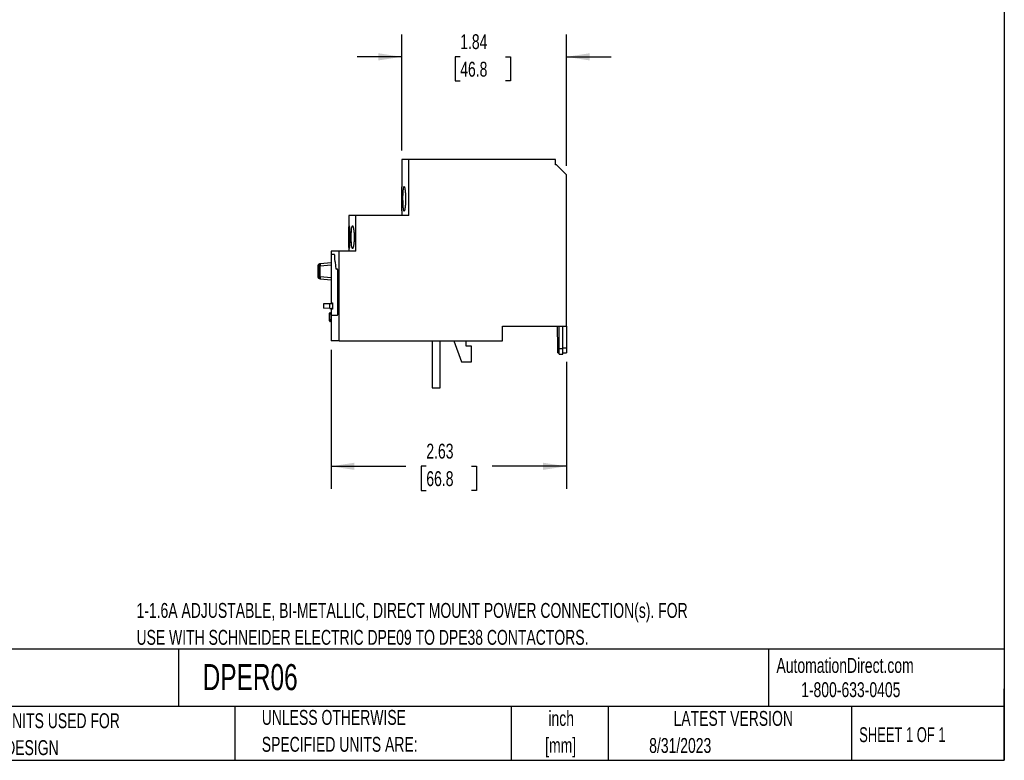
# Model space of a CAD drawing. Header units: inches. Extents: x 0.5 to 21.5, y 0.5 to 16.5.
# Tile 10 of 11: x 10.5 to 21.5, y 0.5 to 8.8. Entities that reach past the tile are written whole.
import ezdxf

# ---------------------------------------------------------------- set-up
doc = ezdxf.new("R2010")
doc.units = ezdxf.units.IN
doc.header["$LTSCALE"] = 2
doc.header["$MEASUREMENT"] = 0
doc.layers.add('DIMENSIONS', color=140, linetype='Continuous', lineweight=25)
doc.layers.add('TEXT', color=140, linetype='Continuous', lineweight=25)
doc.styles.add('SLDTEXTSTYLE0', font='TXT', dxfattribs={"width": 0.7})
doc.styles.add('SLDTEXTSTYLE1', font='TXT', dxfattribs={"width": 0.65})
doc.dimstyles.new('SLDDIMSTYLE0', dxfattribs={"dimtxt": 0.169922, "dimasz": 0.26, "dimexe": 0, "dimexo": 0.0625, "dimgap": 0.04248, "dimtad": 0, "dimtih": 1, "dimtoh": 1, "dimrnd": 1e-09, "dimzin": 12, "dimdsep": 46, "dimtxsty": 'SLDTEXTSTYLE0', "dimsah": 1, "dimcen": 0.09, "dimadec": 0, "dimazin": 3, "dimtfac": 1, "dimtofl": 0, "dimtmove": 0, "dimatfit": 3, "dimfxl": 0, "dimfrac": 2, "dimtolj": 1, "dimtzin": 12, "dimarcsym": 0})
doc.dimstyles.new('SLDDIMSTYLE1', dxfattribs={"dimtxt": 0.169922, "dimasz": 0.26, "dimexe": 0, "dimexo": 0.0625, "dimgap": 0.04248, "dimtad": 0, "dimtih": 1, "dimtoh": 1, "dimrnd": 1e-09, "dimzin": 12, "dimdsep": 46, "dimtxsty": 'SLDTEXTSTYLE0', "dimsah": 1, "dimcen": 0.09, "dimadec": 0, "dimazin": 3, "dimtfac": 1, "dimtmove": 0, "dimatfit": 0, "dimfxl": 0, "dimfrac": 2, "dimtolj": 1, "dimtzin": 12, "dimarcsym": 0})

# ---------------------------------------------------------------- blocks, each defined once
blk = doc.blocks.new('SW_NOTE_0')
at = {"layer": 'TEXT', "color": 0, "char_height": 0.16667, "attachment_point": 1, "style": 'SLDTEXTSTYLE0'}
for s, insert in [('1-1.6A ADJUSTABLE, BI-METALLIC, DIRECT MOUNT POWER CONNECTION(s). FOR', (0, 0.215)), ('USE WITH SCHNEIDER ELECTRIC DPE09 TO DPE38 CONTACTORS.', (0, -0.086))]:
    blk.add_mtext(s, dxfattribs=dict(at, insert=insert))
blk = doc.blocks.new('SW_NOTE_0_1')
at = {"layer": 'TEXT', "color": 0, "char_height": 0.1667, "attachment_point": 2, "style": 'SLDTEXTSTYLE0'}
for s, insert in [('inch', (0.25, 0.215)), ('[mm]', (0.244, -0.086))]:
    blk.add_mtext(s, dxfattribs=dict(at, insert=insert))
blk = doc.blocks.new('SW_NOTE_0_2')
at = {"layer": 'TEXT', "color": 0, "char_height": 0.16667, "attachment_point": 1, "style": 'SLDTEXTSTYLE0'}
for s, insert in [('UNLESS OTHERWISE', (0, 0.215)), ('SPECIFIED UNITS ARE:', (0, -0.086))]:
    blk.add_mtext(s, dxfattribs=dict(at, insert=insert))
blk = doc.blocks.new('SW_NOTE_0_6')
at = {"layer": 'TEXT', "color": 0, "char_height": 0.16667, "attachment_point": 1, "style": 'SLDTEXTSTYLE0'}
for s, insert in [('INCH UNITS USED FOR', (0, 0.215)), ('PART DESIGN', (0, -0.086))]:
    blk.add_mtext(s, dxfattribs=dict(at, insert=insert))
blk = doc.blocks.new('_D_3')
at = {"layer": 'DIMENSIONS'}
for p, q in [((13.972, 5.09), (13.972, 3.537)), ((16.603, 4.955), (16.603, 3.537)), ((13.972, 3.787), (14.807, 3.787)), ((15.037, 3.787), (14.98, 3.787)), ((14.98, 3.787), (14.98, 3.517)), ((15.542, 3.787), (15.599, 3.787)), ((15.599, 3.787), (15.599, 3.517)), ((16.603, 3.787), (15.773, 3.787)), ((14.98, 3.517), (15.037, 3.517)), ((15.599, 3.517), (15.542, 3.517))]:
    blk.add_line(p, q, dxfattribs=at)
for points in [[(13.972, 3.787), (14.232, 3.747), (14.232, 3.827)], [(16.603, 3.787), (16.343, 3.827), (16.343, 3.747)]]:
    blk.add_solid(points, dxfattribs=at)
at = {"layer": 'DIMENSIONS', "char_height": 0.1667, "attachment_point": 1, "style": 'SLDTEXTSTYLE0'}
for s, insert in [('2.63', (15.037, 4.04)), ('66.8', (15.037, 3.732))]:
    blk.add_mtext(s, dxfattribs=dict(at, insert=insert))
blk = doc.blocks.new('_D_4')
at = {"layer": 'DIMENSIONS'}
for p, q in [((14.762, 7.318), (14.762, 8.615)), ((16.603, 7.147), (16.603, 8.615)), ((14.762, 8.365), (14.262, 8.365)), ((15.416, 8.365), (15.359, 8.365)), ((15.359, 8.365), (15.359, 8.095)), ((15.921, 8.365), (15.978, 8.365)), ((15.978, 8.365), (15.978, 8.095)), ((16.603, 8.365), (17.103, 8.365)), ((15.359, 8.095), (15.416, 8.095)), ((15.978, 8.095), (15.921, 8.095))]:
    blk.add_line(p, q, dxfattribs=at)
for points in [[(14.762, 8.365), (14.502, 8.405), (14.502, 8.325)], [(16.603, 8.365), (16.863, 8.325), (16.863, 8.405)]]:
    blk.add_solid(points, dxfattribs=at)
at = {"layer": 'DIMENSIONS', "char_height": 0.1667, "attachment_point": 1, "style": 'SLDTEXTSTYLE0'}
for s, insert in [('1.84', (15.416, 8.618)), ('46.8', (15.416, 8.31))]:
    blk.add_mtext(s, dxfattribs=dict(at, insert=insert))

msp = doc.modelspace()

# ---------------------------------------------------------------- linework, layer by layer
for p, q in [((14.762, 7.218), (14.762, 6.91)), ((14.841, 7.218), (14.762, 7.218)), ((14.841, 6.593), (14.841, 7.218)), ((16.481, 7.218), (14.841, 7.218)), ((16.481, 7.157), (16.481, 7.218)), ((16.493, 7.157), (16.481, 7.157)), ((16.603, 7.047), (16.493, 7.157)), ((16.603, 5.355), (16.603, 7.047)), ((14.762, 6.644), (14.762, 6.593)), ((14.169, 6.593), (14.169, 6.193)), ((14.248, 6.593), (14.169, 6.593)), ((14.248, 6.193), (14.248, 6.593)), ((14.841, 6.593), (14.248, 6.593)), ((13.972, 6.193), (13.972, 6.154)), ((14.064, 6.193), (13.972, 6.193)), ((14.064, 5.19), (14.064, 6.193)), ((14.248, 6.193), (14.064, 6.193)), ((13.972, 6.061), (13.849, 6.05)), ((13.972, 6.154), (13.972, 5.604)), ((14.011, 6.154), (13.972, 6.154)), ((14.011, 6.154), (14.011, 6.154)), ((14.014, 6.111), (14.014, 6.134)), ((14.014, 6.134), (14.014, 6.134)), ((14.014, 6.111), (14.014, 6.111)), ((14.015, 6.093), (14.015, 6.093)), ((13.825, 6.03), (13.825, 5.904)), ((13.849, 6.03), (13.832, 6.03)), ((13.832, 6.03), (13.832, 5.904)), ((13.849, 6.03), (13.972, 6.041)), ((13.849, 5.904), (13.849, 6.03)), ((14.03, 5.991), (14.03, 5.991)), ((14.043, 5.991), (14.03, 5.991)), ((14.043, 5.991), (14.043, 5.991)), ((14.047, 5.497), (14.047, 5.971)), ((14.047, 5.971), (14.047, 5.971)), ((13.972, 5.893), (13.849, 5.904)), ((13.849, 5.884), (13.972, 5.873)), ((13.957, 5.604), (13.886, 5.602)), ((13.886, 5.602), (13.886, 5.554)), ((13.957, 5.552), (13.886, 5.554)), ((13.957, 5.552), (13.957, 5.604)), ((13.987, 5.604), (13.957, 5.604)), ((13.957, 5.552), (13.987, 5.552)), ((13.972, 5.552), (13.972, 5.477)), ((13.974, 5.552), (13.974, 5.497)), ((13.976, 5.604), (13.976, 5.606)), ((13.987, 5.606), (13.976, 5.606)), ((13.976, 5.551), (13.976, 5.552)), ((13.987, 5.551), (13.976, 5.551)), ((13.977, 5.614), (13.986, 5.614)), ((13.986, 5.543), (13.977, 5.543)), ((13.987, 5.606), (13.987, 5.551)), ((13.951, 5.488), (13.951, 5.422)), ((13.965, 5.488), (13.958, 5.488)), ((13.958, 5.423), (13.958, 5.488)), ((13.965, 5.423), (13.958, 5.423)), ((13.972, 5.488), (13.965, 5.488)), ((13.972, 5.477), (13.972, 5.19)), ((13.972, 5.477), (14.043, 5.477)), ((14.043, 5.477), (14.044, 5.478)), ((14.043, 5.477), (14.043, 5.477)), ((14.047, 5.497), (14.047, 5.497)), ((15.889, 5.355), (16.603, 5.355)), ((15.889, 5.19), (15.889, 5.355)), ((16.507, 5.113), (16.505, 5.355)), ((16.524, 5.101), (16.524, 5.355)), ((16.564, 5.101), (16.564, 5.355)), ((16.603, 5.355), (16.603, 5.113)), ((14.064, 5.19), (13.972, 5.19)), ((14.064, 5.19), (15.889, 5.19)), ((15.103, 5.19), (15.103, 4.665)), ((15.193, 4.665), (15.193, 5.19)), ((15.346, 5.19), (15.432, 4.954)), ((15.484, 5.131), (15.484, 5.19)), ((15.543, 5.131), (15.484, 5.131)), ((15.543, 4.954), (15.543, 5.131)), ((16.507, 5.113), (16.524, 5.113)), ((16.507, 5.055), (16.507, 5.113)), ((16.564, 5.101), (16.524, 5.101)), ((16.524, 5.042), (16.524, 5.101)), ((16.564, 5.113), (16.603, 5.113)), ((16.564, 5.042), (16.564, 5.101)), ((16.603, 5.113), (16.603, 5.055)), ((16.507, 5.055), (16.524, 5.055)), ((16.524, 5.042), (16.564, 5.042)), ((16.564, 5.055), (16.603, 5.055)), ((15.432, 4.954), (15.543, 4.954)), ((15.103, 4.665), (15.193, 4.665))]:
    msp.add_line(p, q)
at = {"flags": 128}
for points in [[(13.832, 5.904), (13.833, 5.904), (13.835, 5.904), (13.836, 5.904), (13.839, 5.904), (13.841, 5.904), (13.844, 5.904), (13.846, 5.904), (13.849, 5.904)], [(13.972, 5.423), (13.972, 5.423), (13.971, 5.423), (13.97, 5.423), (13.968, 5.423), (13.967, 5.423), (13.966, 5.423), (13.965, 5.423)]]:
    msp.add_lwpolyline(points, dxfattribs=at)
for centre, radius, start, end in [((13.859, 6.046), 0.0108, 157.446, 188.7522), ((14.018, 6.046), 0.169, 180.5637, 185.2503), ((13.906, 5.894), 0.0576, 170.1972, 189.8027)]:
    msp.add_arc(centre, radius, start, end)
for points, knots in [([(14.762, 6.644), (14.762, 6.644), (14.762, 6.646), (14.762, 6.653), (14.762, 6.664), (14.762, 6.68), (14.762, 6.697), (14.763, 6.717), (14.763, 6.739), (14.763, 6.762), (14.763, 6.786), (14.763, 6.809), (14.763, 6.831), (14.762, 6.851), (14.762, 6.87), (14.762, 6.886), (14.762, 6.899), (14.762, 6.907), (14.762, 6.909), (14.762, 6.91)], [0, 0, 0, 0, 0.008245, 0.073523, 0.136959, 0.202234, 0.265687, 0.33098, 0.394439, 0.45974, 0.523189, 0.588478, 0.651921, 0.717204, 0.780657, 0.845951, 0.90941, 0.974711, 1, 1, 1, 1]), ([(14.776, 6.777), (14.776, 6.768), (14.776, 6.759), (14.777, 6.741), (14.777, 6.733), (14.777, 6.716), (14.778, 6.708), (14.778, 6.693), (14.779, 6.686), (14.78, 6.673), (14.781, 6.667), (14.782, 6.657), (14.783, 6.653), (14.784, 6.646), (14.785, 6.644), (14.787, 6.64), (14.788, 6.639), (14.79, 6.639), (14.791, 6.64), (14.792, 6.644), (14.793, 6.646), (14.795, 6.653), (14.796, 6.657), (14.798, 6.667), (14.799, 6.673), (14.801, 6.686), (14.801, 6.693), (14.803, 6.708), (14.803, 6.716), (14.804, 6.733), (14.804, 6.741), (14.805, 6.759), (14.805, 6.768), (14.805, 6.786), (14.805, 6.795), (14.804, 6.813), (14.804, 6.822), (14.803, 6.838), (14.803, 6.846), (14.801, 6.861), (14.801, 6.868), (14.799, 6.881), (14.798, 6.887), (14.796, 6.897), (14.795, 6.901), (14.793, 6.908), (14.792, 6.91), (14.791, 6.914), (14.79, 6.915), (14.788, 6.915), (14.787, 6.914), (14.785, 6.911), (14.784, 6.908), (14.783, 6.901), (14.782, 6.897), (14.781, 6.887), (14.78, 6.881), (14.779, 6.868), (14.778, 6.861), (14.778, 6.846), (14.777, 6.838), (14.776, 6.813), (14.776, 6.795), (14.776, 6.777)], [0, 0, 0, 0, 0.03125, 0.03125, 0.0625, 0.0625, 0.09375, 0.09375, 0.125, 0.125, 0.15625, 0.15625, 0.1875, 0.1875, 0.21875, 0.21875, 0.25, 0.25, 0.28125, 0.28125, 0.3125, 0.3125, 0.34375, 0.34375, 0.375, 0.375, 0.40625, 0.40625, 0.4375, 0.4375, 0.46875, 0.46875, 0.5, 0.5, 0.53125, 0.53125, 0.5625, 0.5625, 0.59375, 0.59375, 0.625, 0.625, 0.65625, 0.65625, 0.6875, 0.6875, 0.71875, 0.71875, 0.75, 0.75, 0.78125, 0.78125, 0.8125, 0.8125, 0.84375, 0.84375, 0.875, 0.875, 0.90625, 0.90625, 0.9375, 0.9375, 1, 1, 1, 1]), ([(14.17, 6.349), (14.17, 6.341), (14.17, 6.332), (14.17, 6.316), (14.17, 6.308), (14.17, 6.293), (14.17, 6.286), (14.171, 6.272), (14.171, 6.266), (14.171, 6.254), (14.171, 6.249), (14.172, 6.24), (14.172, 6.236), (14.172, 6.229), (14.173, 6.227), (14.173, 6.224), (14.174, 6.223), (14.174, 6.223), (14.175, 6.224), (14.176, 6.227), (14.176, 6.229), (14.177, 6.236), (14.177, 6.24), (14.178, 6.249), (14.178, 6.254), (14.179, 6.266), (14.179, 6.272), (14.18, 6.286), (14.18, 6.293), (14.181, 6.308), (14.181, 6.316), (14.181, 6.332), (14.181, 6.341), (14.181, 6.357), (14.181, 6.365), (14.181, 6.382), (14.181, 6.389), (14.18, 6.405), (14.18, 6.412), (14.179, 6.426), (14.179, 6.432), (14.178, 6.444), (14.178, 6.449), (14.177, 6.458), (14.177, 6.462), (14.176, 6.468), (14.176, 6.471), (14.175, 6.474), (14.174, 6.475), (14.174, 6.475), (14.173, 6.474), (14.173, 6.471), (14.172, 6.469), (14.172, 6.462), (14.172, 6.458), (14.171, 6.449), (14.171, 6.444), (14.171, 6.432), (14.171, 6.426), (14.17, 6.412), (14.17, 6.405), (14.17, 6.382), (14.17, 6.366), (14.17, 6.349)], [0, 0, 0, 0, 0.03125, 0.03125, 0.0625, 0.0625, 0.09375, 0.09375, 0.125, 0.125, 0.15625, 0.15625, 0.1875, 0.1875, 0.21875, 0.21875, 0.25, 0.25, 0.28125, 0.28125, 0.3125, 0.3125, 0.34375, 0.34375, 0.375, 0.375, 0.40625, 0.40625, 0.4375, 0.4375, 0.46875, 0.46875, 0.5, 0.5, 0.53125, 0.53125, 0.5625, 0.5625, 0.59375, 0.59375, 0.625, 0.625, 0.65625, 0.65625, 0.6875, 0.6875, 0.71875, 0.71875, 0.75, 0.75, 0.78125, 0.78125, 0.8125, 0.8125, 0.84375, 0.84375, 0.875, 0.875, 0.90625, 0.90625, 0.9375, 0.9375, 1, 1, 1, 1]), ([(14.197, 6.349), (14.197, 6.341), (14.197, 6.332), (14.197, 6.316), (14.198, 6.308), (14.198, 6.293), (14.199, 6.286), (14.2, 6.272), (14.2, 6.265), (14.202, 6.254), (14.202, 6.249), (14.204, 6.239), (14.205, 6.236), (14.207, 6.229), (14.208, 6.227), (14.21, 6.224), (14.211, 6.223), (14.213, 6.223), (14.214, 6.224), (14.216, 6.227), (14.217, 6.229), (14.22, 6.236), (14.221, 6.24), (14.223, 6.249), (14.223, 6.254), (14.225, 6.265), (14.226, 6.272), (14.227, 6.285), (14.228, 6.293), (14.229, 6.308), (14.229, 6.316), (14.23, 6.332), (14.23, 6.341), (14.23, 6.357), (14.23, 6.365), (14.229, 6.382), (14.229, 6.39), (14.228, 6.405), (14.227, 6.412), (14.226, 6.426), (14.225, 6.432), (14.224, 6.444), (14.223, 6.449), (14.221, 6.458), (14.22, 6.462), (14.217, 6.468), (14.216, 6.471), (14.214, 6.474), (14.213, 6.475), (14.211, 6.475), (14.21, 6.474), (14.208, 6.471), (14.207, 6.469), (14.205, 6.462), (14.204, 6.458), (14.202, 6.449), (14.202, 6.444), (14.2, 6.432), (14.2, 6.426), (14.199, 6.412), (14.198, 6.405), (14.197, 6.382), (14.197, 6.366), (14.197, 6.349)], [0, 0, 0, 0, 0.03125, 0.03125, 0.0625, 0.0625, 0.09375, 0.09375, 0.125, 0.125, 0.15625, 0.15625, 0.1875, 0.1875, 0.21875, 0.21875, 0.25, 0.25, 0.28125, 0.28125, 0.3125, 0.3125, 0.34375, 0.34375, 0.375, 0.375, 0.40625, 0.40625, 0.4375, 0.4375, 0.46875, 0.46875, 0.5, 0.5, 0.53125, 0.53125, 0.5625, 0.5625, 0.59375, 0.59375, 0.625, 0.625, 0.65625, 0.65625, 0.6875, 0.6875, 0.71875, 0.71875, 0.75, 0.75, 0.78125, 0.78125, 0.8125, 0.8125, 0.84375, 0.84375, 0.875, 0.875, 0.90625, 0.90625, 0.9375, 0.9375, 1, 1, 1, 1]), ([(14.013, 6.134), (14.013, 6.14), (14.013, 6.145), (14.012, 6.152), (14.011, 6.154), (14.011, 6.154)], [0, 0, 0, 0, 0.5, 0.5, 1, 1, 1, 1]), ([(14.014, 6.134), (14.014, 6.14), (14.013, 6.145), (14.012, 6.152), (14.012, 6.154), (14.011, 6.154)], [0, 0, 0, 0, 0.5, 0.5, 1, 1, 1, 1]), ([(14.015, 6.093), (14.015, 6.094), (14.014, 6.097), (14.014, 6.103), (14.014, 6.107), (14.014, 6.111)], [0, 0, 0, 0, 0.5, 0.5, 1, 1, 1, 1]), ([(14.027, 6.004), (14.026, 6.014), (14.026, 6.023), (14.024, 6.041), (14.023, 6.049), (14.021, 6.064), (14.02, 6.071), (14.018, 6.083), (14.016, 6.088), (14.015, 6.093)], [0, 0, 0, 0, 0.25, 0.25, 0.5, 0.5, 0.75, 0.75, 1, 1, 1, 1]), ([(14.027, 6.004), (14.026, 6.014), (14.026, 6.023), (14.024, 6.041), (14.023, 6.049), (14.021, 6.064), (14.02, 6.071), (14.018, 6.083), (14.017, 6.088), (14.015, 6.093)], [0, 0, 0, 0, 0.25, 0.25, 0.5, 0.5, 0.75, 0.75, 1, 1, 1, 1]), ([(13.836, 6.047), (13.834, 6.047), (13.831, 6.045), (13.827, 6.04), (13.825, 6.035), (13.825, 6.031), (13.825, 6.029)], [0, 0, 0, 0, 0.254969, 0.513599, 0.765009, 1, 1, 1, 1]), ([(13.832, 6.03), (13.831, 6.03), (13.83, 6.03), (13.828, 6.03), (13.827, 6.03), (13.826, 6.03), (13.825, 6.03), (13.825, 6.03), (13.825, 6.03)], [0, 0, 0, 0, 0.166687, 0.333363, 0.50003, 0.66669, 0.833346, 1, 1, 1, 1]), ([(13.849, 6.05), (13.849, 6.05), (13.847, 6.05), (13.845, 6.049), (13.842, 6.048), (13.84, 6.046), (13.837, 6.044), (13.834, 6.04), (13.833, 6.036), (13.832, 6.033), (13.832, 6.031), (13.832, 6.03)], [0, 0, 0, 0, 0.082246, 0.161818, 0.241249, 0.368626, 0.500162, 0.647361, 0.813251, 0.901784, 1, 1, 1, 1]), ([(14.03, 5.991), (14.029, 5.991), (14.028, 5.992), (14.027, 5.997), (14.027, 6), (14.027, 6.004)], [0, 0, 0, 0, 0.5, 0.5, 1, 1, 1, 1]), ([(14.03, 5.991), (14.029, 5.991), (14.029, 5.992), (14.028, 5.997), (14.027, 6), (14.027, 6.004)], [0, 0, 0, 0, 0.5, 0.5, 1, 1, 1, 1]), ([(14.047, 5.971), (14.047, 5.976), (14.046, 5.981), (14.045, 5.989), (14.044, 5.991), (14.043, 5.991)], [0, 0, 0, 0, 0.5, 0.5, 1, 1, 1, 1]), ([(14.047, 5.971), (14.047, 5.976), (14.047, 5.981), (14.045, 5.989), (14.044, 5.991), (14.043, 5.991)], [0, 0, 0, 0, 0.5, 0.5, 1, 1, 1, 1]), ([(13.825, 5.905), (13.825, 5.903), (13.825, 5.899), (13.827, 5.894), (13.831, 5.89), (13.834, 5.888), (13.836, 5.887)], [0, 0, 0, 0, 0.234933, 0.486236, 0.744842, 1, 1, 1, 1]), ([(13.832, 5.904), (13.831, 5.904), (13.83, 5.904), (13.828, 5.904), (13.827, 5.904), (13.826, 5.904), (13.825, 5.904), (13.825, 5.904), (13.825, 5.904)], [0, 0, 0, 0, 0.166673, 0.333344, 0.500012, 0.666678, 0.833341, 1, 1, 1, 1]), ([(13.837, 5.89), (13.835, 5.892), (13.834, 5.895), (13.832, 5.899), (13.832, 5.902), (13.832, 5.904)], [0, 0, 0, 0, 0.5, 0.5, 1, 1, 1, 1]), ([(13.849, 5.884), (13.847, 5.884), (13.845, 5.885), (13.841, 5.887), (13.839, 5.889), (13.837, 5.89)], [0, 0, 0, 0, 0.5, 0.5, 1, 1, 1, 1]), ([(13.962, 5.505), (13.96, 5.504), (13.957, 5.502), (13.953, 5.498), (13.951, 5.492), (13.951, 5.489), (13.951, 5.487)], [0, 0, 0, 0, 0.255159, 0.513766, 0.765069, 1, 1, 1, 1]), ([(13.958, 5.488), (13.958, 5.49), (13.959, 5.494), (13.961, 5.498), (13.963, 5.502), (13.968, 5.506), (13.971, 5.506), (13.972, 5.507)], [0, 0, 0, 0, 0.254663, 0.39714, 0.557766, 0.845752, 1, 1, 1, 1]), ([(13.972, 5.507), (13.972, 5.507), (13.969, 5.507), (13.969, 5.507), (13.969, 5.507)], [0, 0, 0, 0, 0.300589, 1, 1, 1, 1]), ([(13.976, 5.606), (13.976, 5.608), (13.976, 5.611), (13.977, 5.613), (13.977, 5.614), (13.977, 5.614)], [0, 0, 0, 0, 0.5, 0.5, 1, 1, 1, 1]), ([(13.977, 5.543), (13.977, 5.543), (13.977, 5.544), (13.976, 5.547), (13.976, 5.549), (13.976, 5.551)], [0, 0, 0, 0, 0.5, 0.5, 1, 1, 1, 1]), ([(13.986, 5.614), (13.986, 5.614), (13.986, 5.613), (13.987, 5.611), (13.987, 5.608), (13.987, 5.606)], [0, 0, 0, 0, 0.5, 0.5, 1, 1, 1, 1]), ([(13.987, 5.551), (13.987, 5.549), (13.987, 5.547), (13.986, 5.544), (13.986, 5.543), (13.986, 5.543)], [0, 0, 0, 0, 0.5, 0.5, 1, 1, 1, 1]), ([(13.958, 5.488), (13.957, 5.488), (13.956, 5.488), (13.954, 5.488), (13.953, 5.487), (13.952, 5.487), (13.951, 5.487), (13.951, 5.487), (13.951, 5.487)], [0, 0, 0, 0, 0.166691, 0.333369, 0.500036, 0.666695, 0.833349, 1, 1, 1, 1]), ([(13.951, 5.423), (13.951, 5.422), (13.951, 5.418), (13.953, 5.413), (13.957, 5.408), (13.96, 5.406), (13.962, 5.405)], [0, 0, 0, 0, 0.234931, 0.486234, 0.744841, 1, 1, 1, 1]), ([(13.958, 5.423), (13.957, 5.423), (13.956, 5.423), (13.954, 5.423), (13.953, 5.423), (13.952, 5.423), (13.951, 5.423), (13.951, 5.423), (13.951, 5.423)], [0, 0, 0, 0, 0.166672, 0.333343, 0.500011, 0.666677, 0.83334, 1, 1, 1, 1]), ([(13.972, 5.404), (13.971, 5.404), (13.968, 5.405), (13.963, 5.408), (13.961, 5.412), (13.959, 5.417), (13.958, 5.42), (13.958, 5.423)], [0, 0, 0, 0, 0.1544548, 0.4423697, 0.6029732, 0.7454203, 1, 1, 1, 1]), ([(13.969, 5.403), (13.969, 5.403), (13.969, 5.403), (13.972, 5.403), (13.972, 5.403)], [0, 0, 0, 0, 0.698471, 1, 1, 1, 1]), ([(14.043, 5.477), (14.044, 5.477), (14.045, 5.479), (14.047, 5.486), (14.047, 5.491), (14.047, 5.497)], [0, 0, 0, 0, 0.5, 0.5, 1, 1, 1, 1])]:
    msp.add_open_spline(points, degree=3, knots=knots)
for points in [[(13.849, 6.05), (13.845, 6.049), (13.843, 6.049), (13.843, 6.049)], [(13.843, 5.885), (13.843, 5.885), (13.845, 5.885), (13.849, 5.884)]]:
    msp.add_open_spline(points, degree=3)
at = {"layer": 'TEXT'}
for p, q in [((21.5, 16.5), (21.5, 0.5)), ((21.5, 1.742), (0.5, 1.742)), ((12.264, 1.742), (12.264, 1.1)), ((18.864, 1.742), (18.864, 1.1)), ((21.5, 0.5), (21.5, 1.3)), ((21.5, 1.1), (0.5, 1.1)), ((12.896, 1.1), (12.896, 0.5)), ((15.986, 1.1), (15.986, 0.5)), ((17.072, 1.1), (17.072, 0.5)), ((19.791, 1.1), (19.791, 0.5)), ((0.5, 0.5), (21.5, 0.5))]:
    msp.add_line(p, q, dxfattribs=at)

# ---------------------------------------------------------------- block references
for name, p in [('SW_NOTE_0', (11.796, 2.044)), ('SW_NOTE_0_6', (9.868, 0.811)), ('SW_NOTE_0_2', (13.197, 0.848)), ('SW_NOTE_0_1', (16.295, 0.837))]:
    msp.add_blockref(name, p, dxfattribs=at)

# ---------------------------------------------------------------- texts
for s, insert, char_height, attachment_point, style in [('AutomationDirect.com', (18.952, 1.644), 0.16667, 1, 'SLDTEXTSTYLE0'), ('DPER06', (12.536, 1.576), 0.2917, 1, 'SLDTEXTSTYLE0'), ('1-800-633-0405', (19.228, 1.373), 0.16667, 1, 'SLDTEXTSTYLE0'), ('LATEST VERSION', (18.469, 1.052), 0.16667, 2, 'SLDTEXTSTYLE0'), ('SHEET 1 OF 1', (19.877, 0.87), 0.16667, 1, 'SLDTEXTSTYLE1'), ('8/31/2023', (17.529, 0.749), 0.1667, 1, 'SLDTEXTSTYLE0')]:
    msp.add_mtext(s, dxfattribs=dict(at, insert=insert, char_height=char_height, attachment_point=attachment_point, style=style))

# ---------------------------------------------------------------- dimensions: what is measured, and where the dimension line sits
at = {"layer": 'DIMENSIONS'}
for base, p1, p2, dimstyle, picture, middle in [((16.603, 8.365), (14.762, 7.218), (16.603, 7.047), 'SLDDIMSTYLE1', '_D_4', (15.669, 8.365)), ((16.603, 3.787), (13.972, 5.19), (16.603, 5.055), 'SLDDIMSTYLE0', '_D_3', (15.29, 3.787))]:
    dim = msp.add_linear_dim(base=base, p1=p1, p2=p2, dimstyle=dimstyle, dxfattribs=at)
    dim.commit()
    dim.dimension.update_dxf_attribs({"geometry": picture, "text_midpoint": middle, "dimtype": 160})

doc.saveas('drawing.dxf')
